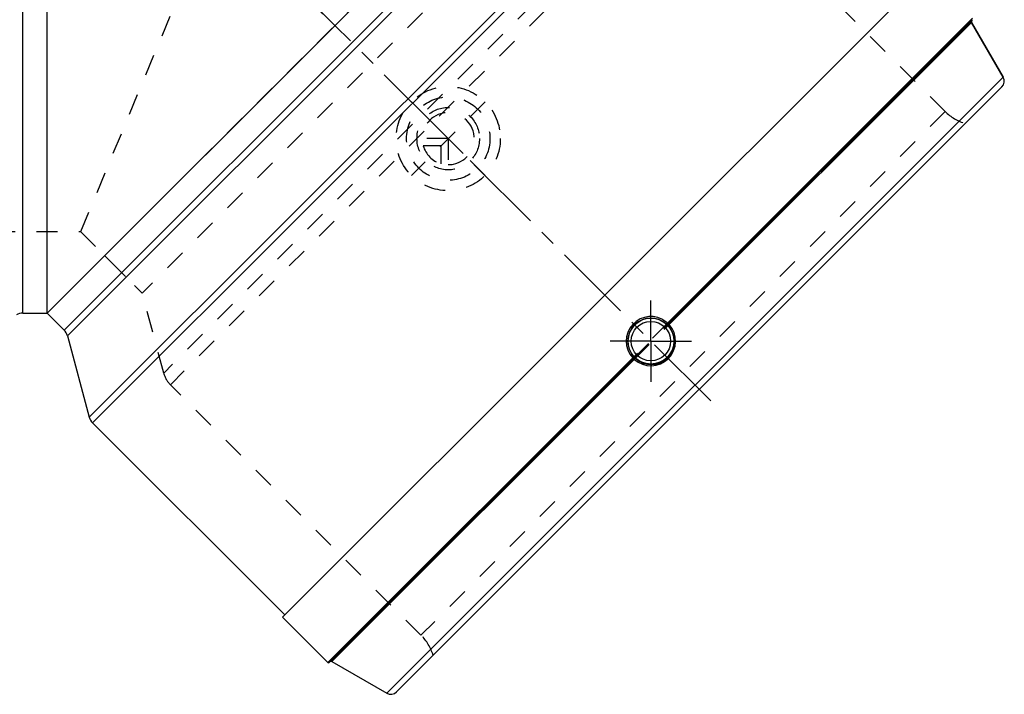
# Model space of a CAD drawing. Header units: millimetres. Extents: x 269 to 726, y 309 to 691.
# Tile 2 of 3: x 424 to 726, y 309 to 516. Entities that reach past the tile are written whole.
import ezdxf

# ---------------------------------------------------------------- set-up
doc = ezdxf.new("R2010")
doc.units = ezdxf.units.MM
doc.header["$LTSCALE"] = 65.185185
doc.linetypes.add('CENTER', pattern=[0.6, 0.375, -0.075, 0.075, -0.075])
doc.linetypes.add('HIDDEN', pattern=[0.2, 0.1, -0.1])
for name, color, linetype in [('KOERPER', 7, 'CONTINUOUS'), ('KONST.EL_MIT_GEO', 7, 'CONTINUOUS'), ('KURVEN', 7, 'CONTINUOUS')]:
    doc.layers.add(name, color=color, linetype=linetype)

msp = doc.modelspace()

# ---------------------------------------------------------------- linework, layer by layer
at = {"layer": 'KOERPER', "color": 8, "linetype": 'HIDDEN'}
for p, q in [((432.14, 426.08), (432.14, 676.08)), ((432.14, 426.08), (608.92, 602.86)), ((442.49, 451.08), (481.87, 546.14)), ((520.21, 514.79), (520.53, 514.47)), ((415.82, 451.08), (442.62, 451.08)), ((442.41, 451.17), (461.36, 432.22))]:
    msp.add_line(p, q, dxfattribs=at)
at = {"layer": 'KOERPER', "color": 2, "linetype": 'CENTER'}
for p, q in [((520.21, 514.79), (483.36, 551.64)), ((635.94, 399.06), (520.53, 514.47)), ((617.56, 417.44), (617.56, 429.96)), ((617.56, 417.44), (605.04, 417.44)), ((617.56, 417.44), (630.08, 417.44)), ((617.56, 417.44), (617.56, 404.92))]:
    msp.add_line(p, q, dxfattribs=at)
at = {"layer": 'KOERPER', "color": 7, "linetype": 'Continuous'}
for p, q in [((702.41, 530.58), (504.42, 332.59)), ((716.04, 515.4), (725.76, 498.56)), ((424.74, 426.08), (432.14, 426.08)), ((432.14, 426.08), (437.37, 420.85)), ((438.41, 419.06), (445.1, 394.08)), ((446.14, 392.29), (505.13, 333.29)), ((504.42, 332.59), (518.35, 318.66)), ((519.6, 318.96), (536.44, 309.24))]:
    msp.add_line(p, q, dxfattribs=at)
at = {"layer": 'KOERPER', "color": 8, "linetype": 'HIDDEN'}
msp.add_arc((526.83, 521.29), 9.27, 224.5483, 225.3267, dxfattribs=at)
msp.add_open_spline([(481.87, 546.14), (492.17, 539.25), (505.29, 529.08), (517.29, 517.7), (520.22, 514.78)], degree=3, knots=[0, 0, 0, 0, 0.749852, 1, 1, 1, 1], dxfattribs=at)
at = {"layer": 'KONST.EL_MIT_GEO', "color": 7, "linetype": 'Continuous'}
for p, q in [((424.74, 426.08), (424.74, 676.08)), ((432.14, 426.08), (432.14, 676.08)), ((432.14, 426.08), (608.92, 602.86)), ((615.94, 596.59), (438.41, 419.06)), ((445.1, 394.08), (640.92, 589.9)), ((446.14, 392.29), (642.71, 588.86)), ((567.63, 551.11), (437.37, 420.85)), ((622.68, 422.99), (716.34, 516.65)), ((716.34, 516.22), (622.94, 422.82)), ((716.04, 515.4), (623.19, 422.55)), ((725.76, 498.56), (716.04, 515.4)), ((536.44, 309.24), (725.76, 498.56)), ((539.46, 309.64), (725.36, 495.54)), ((424.74, 426.08), (432.14, 426.08)), ((432.14, 426.08), (437.37, 420.85)), ((622.93, 422.15), (622.92, 422.14)), ((518.35, 318.66), (612.01, 412.32)), ((612.18, 412.06), (518.78, 318.66)), ((612.45, 411.81), (519.6, 318.96)), ((612.86, 412.08), (612.85, 412.07)), ((505.13, 333.29), (446.14, 392.29)), ((518.35, 318.66), (504.42, 332.59))]:
    msp.add_line(p, q, dxfattribs=at)
at = {"layer": 'KONST.EL_MIT_GEO', "color": 8, "linetype": 'HIDDEN'}
for p, q in [((602.78, 573.64), (461.36, 432.22)), ((627.37, 567.05), (467.95, 407.63)), ((630.95, 564.98), (470.02, 404.05)), ((707.91, 488.03), (630.95, 564.98)), ((707.91, 488.03), (546.97, 327.09)), ((415.82, 451.08), (432.14, 451.08)), ((449.82, 443.76), (461.36, 432.22)), ((467.95, 407.63), (461.36, 432.22)), ((622.68, 422.99), (612.01, 412.32)), ((612.18, 412.06), (622.94, 422.82)), ((612.45, 411.81), (623.19, 422.55)), ((546.97, 327.09), (470.02, 404.05))]:
    msp.add_line(p, q, dxfattribs=at)
at = {"layer": 'KONST.EL_MIT_GEO', "color": 7, "linetype": 'Continuous'}
for radius in [7.05, 6.05]:
    msp.add_circle((617.56, 417.44), radius, dxfattribs=at)
for centre, radius, start, end in [((716.47, 515.65), 0.5, 135, 210), ((723.59, 497.31), 2.5, 315, 30), ((424.74, 422.08), 4, 90, 120), ((617.55, 417.44), 7.56, 52.0878, 222.7967), ((617.57, 417.44), 7.08, 47.3206, 222.6789), ((617.54, 417.42), 7.58, 47.2805, 52.1662), ((434.55, 418.02), 4, 15, 45), ((617.56, 417.47), 7.59, 227.9599, 42.0419), ((617.63, 417.37), 7.13, 227.9443, 42.0557), ((623.29, 422.47), 0.486, 211.6065, 221.3714), ((612.53, 411.71), 0.486, 48.6286, 58.3935), ((448.97, 395.12), 4, 195, 225), ((518.56, 318.87), 0.3, 225, 315), ((519.35, 318.53), 0.5, 60, 135), ((537.69, 311.41), 2.5, 240, 315)]:
    msp.add_arc(centre, radius, start, end, dxfattribs=at)
at = {"layer": 'KONST.EL_MIT_GEO', "color": 8, "linetype": 'HIDDEN'}
for centre, radius, start, end in [((718.51, 498.64), 15, 225, 252.9529), ((475.67, 409.7), 8, 195, 225), ((536.36, 316.49), 15, 17.0471, 45)]:
    msp.add_arc(centre, radius, start, end, dxfattribs=at)
at = {"layer": 'KONST.EL_MIT_GEO', "color": 7, "linetype": 'Continuous'}
for points, knots in [([(622.92, 422.14), (622.9, 422.12), (622.83, 422.21), (622.74, 422.28), (622.56, 422.46), (622.44, 422.57), (622.36, 422.64)], [0, 0, 0, 0, 0.073224, 0.281971, 0.606297, 1, 1, 1, 1]), ([(622.68, 422.99), (622.65, 422.95), (622.54, 422.84), (622.44, 422.72), (622.37, 422.65)], [0, 0, 0, 0, 0.342037, 1, 1, 1, 1]), ([(622.94, 422.82), (622.91, 422.8), (622.8, 422.9), (622.74, 422.94), (622.68, 422.99)], [0, 0, 0, 0, 0.305656, 1, 1, 1, 1]), ([(623.19, 422.55), (623.12, 422.49), (623.02, 422.37), (622.92, 422.23), (622.92, 422.17)], [0, 0, 0, 0, 0.624389, 1, 1, 1, 1]), ([(623.19, 422.55), (623.16, 422.58), (623.1, 422.65), (623.01, 422.74), (622.98, 422.79), (622.94, 422.82), (622.95, 422.83)], [0, 0, 0, 0, 0.397937, 0.717906, 0.924876, 1, 1, 1, 1]), ([(612.01, 412.32), (612.05, 412.35), (612.16, 412.46), (612.28, 412.56), (612.35, 412.63)], [0, 0, 0, 0, 0.342111, 1, 1, 1, 1]), ([(612.01, 412.32), (612.06, 412.26), (612.1, 412.2), (612.2, 412.09), (612.18, 412.06)], [0, 0, 0, 0, 0.694014, 1, 1, 1, 1]), ([(612.17, 412.05), (612.18, 412.06), (612.21, 412.02), (612.26, 411.99), (612.35, 411.9), (612.42, 411.84), (612.45, 411.81)], [0, 0, 0, 0, 0.075124, 0.282094, 0.602063, 1, 1, 1, 1]), ([(612.36, 412.64), (612.41, 412.58), (612.56, 412.42), (612.73, 412.26), (612.83, 412.14)], [0, 0, 0, 0, 0.318544, 1, 1, 1, 1]), ([(612.45, 411.81), (612.51, 411.88), (612.63, 411.98), (612.77, 412.08), (612.83, 412.08)], [0, 0, 0, 0, 0.624401, 1, 1, 1, 1]), ([(612.83, 412.14), (612.84, 412.13), (612.85, 412.11), (612.87, 412.09), (612.86, 412.08)], [0, 0, 0, 0, 0.729812, 1, 1, 1, 1])]:
    msp.add_open_spline(points, degree=3, knots=knots, dxfattribs=at)
for points in [[(622.94, 422.82), (622.82, 422.71), (622.77, 422.51), (622.8, 422.36)], [(622.95, 422.83), (622.84, 422.72), (622.78, 422.53), (622.81, 422.37)], [(622.8, 422.36), (622.81, 422.3), (622.84, 422.25), (622.87, 422.2)], [(622.81, 422.37), (622.83, 422.31), (622.85, 422.26), (622.88, 422.21)], [(612.17, 412.05), (612.28, 412.16), (612.47, 412.22), (612.63, 412.19)], [(612.18, 412.06), (612.29, 412.18), (612.49, 412.23), (612.64, 412.2)], [(612.63, 412.19), (612.69, 412.17), (612.74, 412.15), (612.79, 412.12)], [(612.64, 412.2), (612.7, 412.19), (612.75, 412.16), (612.8, 412.13)]]:
    msp.add_open_spline(points, degree=3, dxfattribs=at)
at = {"layer": 'KURVEN', "color": 8, "linetype": 'HIDDEN'}
for p, q in [((566.65, 468.35), (544.02, 490.98)), ((566.65, 490.98), (544.02, 468.35)), ((555.33, 479.67), (547.33, 479.67)), ((555.33, 479.67), (555.33, 471.67)), ((553.13, 477.47), (547.64, 477.47)), ((553.13, 471.97), (553.13, 477.47))]:
    msp.add_line(p, q, dxfattribs=at)
for radius in [16, 12.8, 9.6]:
    msp.add_circle((555.33, 479.67), radius, dxfattribs=at)
for start, end in [(270, 180), (195.962, 254.038)]:
    msp.add_arc((555.33, 479.67), 8, start, end, dxfattribs=at)

doc.saveas('drawing.dxf')
